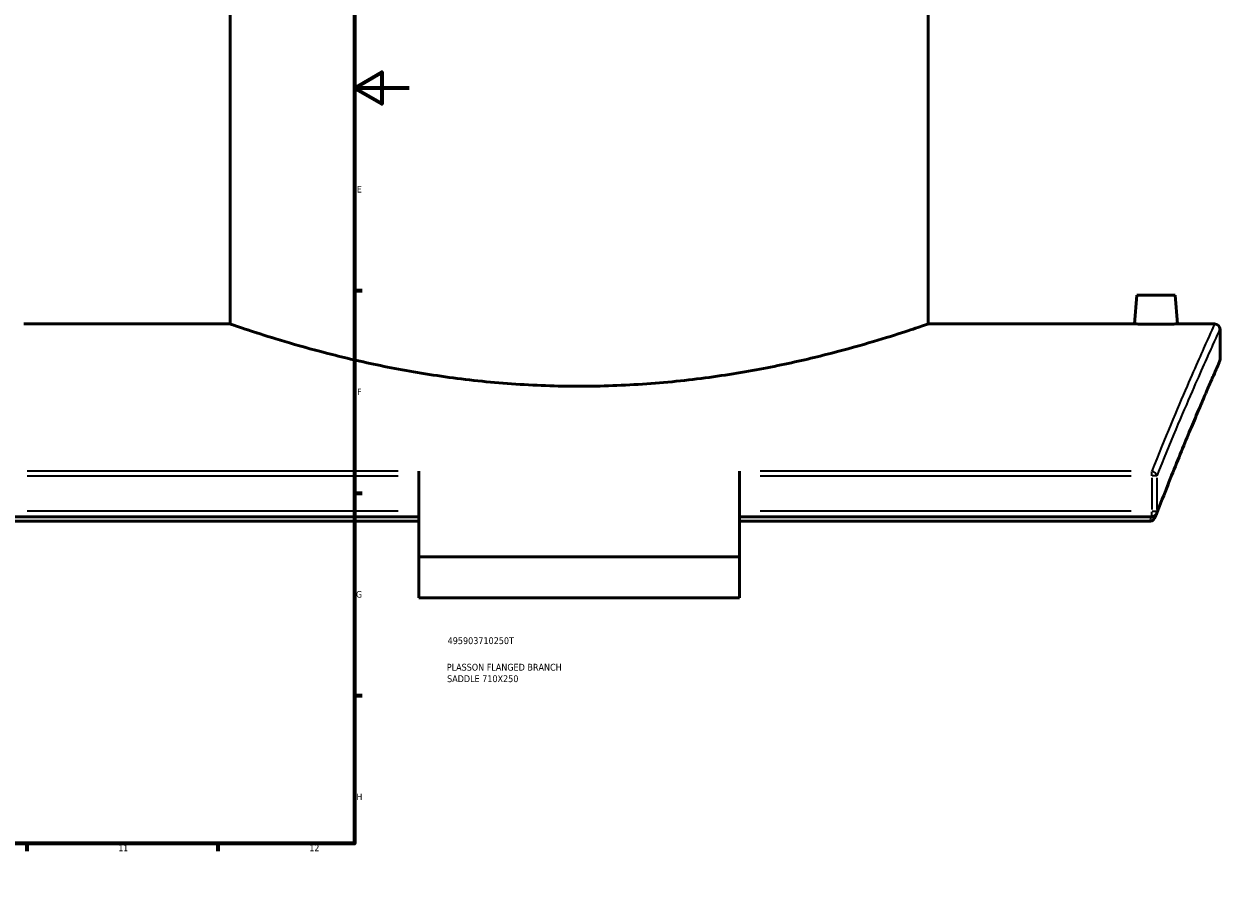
# Model space of a CAD drawing. Header units: millimetres. Extents: x -604 to 1143, y -275 to 917.
# Tile 7 of 11: x 700 to 1138, y 0 to 321. Entities that reach past the tile are written whole.
import ezdxf

# ---------------------------------------------------------------- set-up
doc = ezdxf.new("R2010")
doc.units = ezdxf.units.MM
for name, color, linetype, lineweight in [('Border (ANSI)', 7, 'Continuous', 70), ('Title (ISO)', 7, 'Continuous', 50), ('Visible (ANSI)', 7, 'Continuous', 50), ('Visible Narrow (ANSI)', 7, 'Continuous', 35)]:
    doc.layers.add(name, color=color, linetype=linetype, lineweight=lineweight)
doc.styles.add('Note Text (ANSI)', font='tahoma.ttf')
doc.styles.add('Note Text (ISO)', font='tahoma.ttf')

# ---------------------------------------------------------------- blocks, each defined once
blk = doc.blocks.new('Borders Default Border')
at = {"layer": 'Border (ANSI)'}
for p, q in [((70.08, 574), (70.08, 576.8)), ((140.17, 574), (140.17, 576.8)), ((210.25, 574), (210.25, 576.8)), ((280.33, 574), (280.33, 576.8)), ((350.42, 574), (350.42, 576.8)), ((490.58, 574), (490.58, 576.8)), ((560.67, 574), (560.67, 576.8)), ((630.75, 574), (630.75, 576.8)), ((700.83, 574), (700.83, 576.8)), ((770.92, 574), (770.92, 576.8)), ((20, 519.75), (17.2, 519.75)), ((821, 519.75), (823.8, 519.75)), ((20, 445.5), (17.2, 445.5)), ((821, 445.5), (823.8, 445.5)), ((20, 371.25), (17.2, 371.25)), ((821, 371.25), (823.8, 371.25)), ((20, 222.75), (17.2, 222.75)), ((821, 222.75), (823.8, 222.75)), ((20, 148.5), (17.2, 148.5)), ((821, 148.5), (823.8, 148.5)), ((20, 74.25), (17.2, 74.25)), ((821, 74.25), (823.8, 74.25)), ((70.08, 20), (70.08, 17.2)), ((140.17, 20), (140.17, 17.2)), ((210.25, 20), (210.25, 17.2)), ((280.33, 20), (280.33, 17.2)), ((350.42, 20), (350.42, 17.2)), ((490.58, 20), (490.58, 17.2)), ((560.67, 20), (560.67, 17.2)), ((630.75, 20), (630.75, 17.2)), ((700.83, 20), (700.83, 17.2)), ((770.92, 20), (770.92, 17.2))]:
    blk.add_line(p, q, dxfattribs=at)
at = {"layer": 'Border (ANSI)', "flags": 128}
for points in [[(420.5, 594), (420.5, 574), (414.73, 584), (426.27, 584), (420.5, 574)], [(20, 20), (20, 574), (821, 574), (821, 20), (20, 20)], [(0, 297), (20, 297), (10, 302.77), (10, 291.23), (20, 297)], [(841, 297), (821, 297), (831, 302.77), (831, 291.23), (821, 297)], [(420.5, 0), (420.5, 20), (414.73, 10), (426.27, 10), (420.5, 20)]]:
    blk.add_lwpolyline(points, dxfattribs=at)
at = {"layer": 'Border (ANSI)', "color": 5, "true_color": 0x0000ff, "char_height": 2.4, "attachment_point": 7, "style": 'Note Text (ANSI)'}
for s, insert in [('1', (34.5, 574.4)), ('2', (104.4, 574.4)), ('3', (174.46, 574.35)), ('4', (244.45, 574.4)), ('5', (314.67, 574.35)), ('6', (384.69, 574.35)), ('7', (454.8, 574.4)), ('8', (524.84, 574.35)), ('9', (594.92, 574.35)), ('10', (664.35, 574.35)), ('11', (734.43, 574.4)), ('12', (804.52, 574.4)), ('A', (17.38, 555.68)), ('A', (821.58, 555.68)), ('B', (17.67, 481.43)), ('B', (821.87, 481.43)), ('C', (17.51, 407.13)), ('C', (821.71, 407.13)), ('D', (17.52, 332.93)), ('D', (821.72, 332.93)), ('E', (17.71, 258.68)), ('E', (821.91, 258.68)), ('F', (17.78, 184.43)), ('F', (821.98, 184.43)), ('G', (17.4, 110.13)), ('G', (821.6, 110.13)), ('H', (17.53, 35.93)), ('H', (821.73, 35.93)), ('1', (34.5, 17.2)), ('2', (104.4, 17.2)), ('3', (174.46, 17.15)), ('4', (244.45, 17.2)), ('5', (314.67, 17.15)), ('6', (384.69, 17.15)), ('7', (454.8, 17.2)), ('8', (524.84, 17.15)), ('9', (594.92, 17.15)), ('10', (664.35, 17.15)), ('11', (734.43, 17.2)), ('12', (804.52, 17.2))]:
    blk.add_mtext(s, dxfattribs=dict(at, insert=insert))
blk = doc.blocks.new('Title Blocks ISO')
at = {"layer": 'Title (ISO)', "color": 232, "true_color": 0xca0064, "style": 'Note Text (ISO)'}
for tag, p in [('PART_NUMBER_001', (34.16, 73.13)), ('DESCRIPTION_001', (33.84, 63.4)), ('DESCRIPTION_002', (33.96, 59.18))]:
    blk.add_attdef(tag, p, '', height=2.5, dxfattribs=at)

msp = doc.modelspace()

# ---------------------------------------------------------------- linework, layer by layer
at = {"layer": 'Visible (ANSI)'}
for p, q in [((775.38, 210.51), (775.38, 397.51)), ((1031.38, 210.51), (1031.38, 397.51)), ((1107.88, 221.11), (1106.95, 210.51)), ((1121.88, 221.11), (1107.88, 221.11)), ((1121.88, 221.11), (1122.8, 210.51)), ((775.38, 210.51), (699.8, 210.51)), ((1106.95, 210.51), (1031.38, 210.51)), ((1136.38, 210.51), (1122.8, 210.51)), ((1138.38, 197.51), (1138.38, 208.51)), ((844.63, 156.47), (844.63, 125.06)), ((962.13, 125.06), (962.13, 156.47)), ((844.63, 139.81), (693.44, 139.81)), ((844.63, 138.14), (694.21, 138.14)), ((1113.31, 139.81), (962.13, 139.81)), ((1112.55, 138.14), (962.13, 138.14)), ((962.13, 125.06), (844.63, 125.06)), ((844.63, 110.06), (844.63, 125.06)), ((962.13, 125.06), (962.13, 110.06)), ((962.13, 110.06), (844.63, 110.06))]:
    msp.add_line(p, q, dxfattribs=at)
for centre, start, end in [((1136.38, 208.51), 0, 90), ((1136.38, 197.51), 336.1205, 0), ((1113.31, 141.81), 270, 338.9617)]:
    msp.add_arc(centre, 2, start, end, dxfattribs=at)
for points, knots in [([(903.38, 187.67), (895.27, 187.67), (886.9, 187.96), (870.31, 189.14), (862.08, 190.03), (846.33, 192.24), (838.8, 193.56), (824.89, 196.36), (818.51, 197.85), (807.22, 200.7), (801.92, 202.16), (792.54, 204.9), (788.47, 206.18), (781.92, 208.29), (779.43, 209.13), (776.16, 210.24), (775.38, 210.51), (775.38, 210.51)], [0, 0, 0, 0, 2.433362, 2.433362, 4.866724, 4.866724, 7.300085, 7.300085, 9.733447, 9.733447, 12.165488, 12.165488, 14.597529, 14.597529, 17.02957, 17.02957, 19.461611, 19.461611, 19.461611, 19.461611]), ([(1031.38, 210.51), (1031.38, 210.51), (1030.59, 210.24), (1027.32, 209.13), (1024.83, 208.29), (1018.28, 206.18), (1014.21, 204.9), (1004.84, 202.16), (999.53, 200.7), (988.24, 197.85), (981.86, 196.36), (967.95, 193.56), (960.42, 192.24), (944.67, 190.03), (936.44, 189.14), (919.85, 187.96), (911.49, 187.67), (903.38, 187.67)], [58.384833, 58.384833, 58.384833, 58.384833, 60.816874, 60.816874, 63.248915, 63.248915, 65.680956, 65.680956, 68.112997, 68.112997, 70.546359, 70.546359, 72.97972, 72.97972, 75.413082, 75.413082, 77.846444, 77.846444, 77.846444, 77.846444]), ([(1114.88, 210.43), (1113.88, 210.43), (1112.82, 210.43), (1110.86, 210.45), (1109.97, 210.46), (1108.57, 210.48), (1107.96, 210.49), (1107.15, 210.51), (1106.95, 210.51), (1106.95, 210.51)], [2.390111, 2.390111, 2.390111, 2.390111, 2.688907, 2.688907, 2.987703, 2.987703, 3.286435, 3.286435, 3.585167, 3.585167, 3.585167, 3.585167]), ([(1122.8, 210.51), (1122.8, 210.51), (1122.61, 210.51), (1121.8, 210.49), (1121.19, 210.48), (1119.78, 210.46), (1118.89, 210.45), (1116.93, 210.43), (1115.87, 210.43), (1114.88, 210.43)], [5.975278, 5.975278, 5.975278, 5.975278, 6.27401, 6.27401, 6.572742, 6.572742, 6.871538, 6.871538, 7.170334, 7.170334, 7.170334, 7.170334]), ([(1138.21, 196.7), (1138.21, 196.7), (1138.12, 196.51), (1137.78, 195.74), (1137.52, 195.16), (1136.84, 193.61), (1136.42, 192.65), (1135.41, 190.35), (1134.83, 189.01), (1133.5, 185.96), (1132.77, 184.24), (1131.15, 180.46), (1130.26, 178.39), (1128.37, 173.89), (1127.35, 171.47), (1125.2, 166.28), (1124.07, 163.52), (1121.69, 157.66), (1120.45, 154.56), (1117.88, 148.06), (1116.55, 144.65), (1115.17, 141.09)], [22.747195, 22.747195, 22.747195, 22.747195, 24.785125, 24.785125, 26.823056, 26.823056, 28.860987, 28.860987, 30.898917, 30.898917, 32.936848, 32.936848, 34.974778, 34.974778, 37.012709, 37.012709, 39.05064, 39.05064, 41.08857, 41.08857, 43.126501, 43.126501, 43.126501, 43.126501]), ([(1112.55, 138.14), (1112.78, 138.14), (1113.01, 138.19), (1113.26, 138.28), (1113.28, 138.29), (1113.31, 138.31)], [0, 0, 0, 0, 0.07022939, 0.07022939, 0.07865646, 0.07865646, 0.07865646, 0.07865646]), ([(1114.87, 140.29), (1114.73, 139.93), (1114.55, 139.57), (1114.15, 138.98), (1113.96, 138.76), (1113.62, 138.47), (1113.47, 138.38), (1113.31, 138.31)], [-0.2322922, -0.2322922, -0.2322922, -0.2322922, -0.133416, -0.133416, -0.0528028, -0.0528028, 0, 0, 0, 0])]:
    msp.add_open_spline(points, degree=3, knots=knots, dxfattribs=at)
msp.add_open_spline([(1114.87, 140.29), (1114.97, 140.56), (1115.07, 140.82), (1115.17, 141.09)], degree=3, dxfattribs=at)
at = {"layer": 'Visible Narrow (ANSI)'}
for p, q in [((837.07, 156.47), (701, 156.47)), ((701, 154.76), (837.07, 154.76)), ((1105.75, 156.47), (969.69, 156.47)), ((969.69, 154.76), (1105.75, 154.76)), ((1113.31, 154.86), (1113.31, 156.41)), ((1113.31, 154.11), (1113.31, 142.45)), ((1115.21, 154.76), (1113.44, 154.76)), ((1115.25, 142.45), (1115.25, 154.11)), ((837.07, 141.81), (701, 141.81)), ((1105.75, 141.81), (969.69, 141.81)), ((1113.31, 139.81), (1113.31, 141.65)), ((1113.44, 141.81), (1115.21, 141.81))]:
    msp.add_line(p, q, dxfattribs=at)
for centre, major_axis, ratio, start_param, end_param in [((1113.31, 154.76), (-1.86, 0.74), 0.835914, 3.661393, 4.963604), ((1113.31, 141.81), (1.87, -0.72), 0.826545, 0.021777, 0.413767)]:
    msp.add_ellipse(centre, major_axis=major_axis, ratio=ratio, start_param=start_param, end_param=end_param, dxfattribs=at)
for points, knots in [([(1136.38, 210.51), (1136.38, 210.51), (1136.38, 210.51), (1136.38, 210.51), (1136.38, 210.51), (1135.49, 208.57), (1132.04, 200.88), (1129.49, 195.15), (1122.67, 179.35), (1118.25, 168.86), (1113.31, 156.47)], [-25.893256, -25.893256, -25.893256, -25.893256, -25.893249, -25.893249, -25.893249, -19.368078, -19.368078, -12.842911, -12.842911, -5.585075, -5.585075, -5.585075, -5.585075]), ([(1115.25, 154.76), (1120.21, 167.09), (1124.64, 177.51), (1131.47, 193.23), (1134.03, 198.93), (1137.48, 206.58), (1138.38, 208.51), (1138.38, 208.51), (1138.38, 208.51), (1138.38, 208.51), (1138.38, 208.51)], [5.585075, 5.585075, 5.585075, 5.585075, 12.842911, 12.842911, 19.368078, 19.368078, 25.893249, 25.893249, 25.893249, 25.893256, 25.893256, 25.893256, 25.893256]), ([(1138.38, 197.51), (1138.38, 197.51), (1138.38, 197.51), (1138.38, 197.51), (1138.38, 197.51), (1137.53, 195.62), (1134.25, 188.13), (1131.81, 182.54), (1125.13, 166.67), (1120.64, 155.74), (1115.49, 142.44), (1115.37, 142.12), (1115.25, 141.81)], [22.747195, 22.747195, 22.747195, 22.747195, 22.747203, 22.747203, 22.747203, 29.109354, 29.109354, 35.4715, 35.4715, 42.946148, 42.946148, 43.126501, 43.126501, 43.126501, 43.126501])]:
    msp.add_open_spline(points, degree=3, knots=knots, dxfattribs=at)
msp.add_open_spline([(1113.19, 139.81), (1112.97, 139.26), (1112.76, 138.7), (1112.55, 138.14)], degree=3, dxfattribs=at)

# ---------------------------------------------------------------- block references
msp.add_blockref('Borders Default Border', (0, 0))
msp.add_blockref('Title Blocks ISO', (821, 20)).add_auto_attribs({'PART_NUMBER_001': '495903710250T', 'DESCRIPTION_001': 'PLASSON FLANGED BRANCH', 'DESCRIPTION_002': 'SADDLE 710X250'})

doc.saveas('drawing.dxf')
